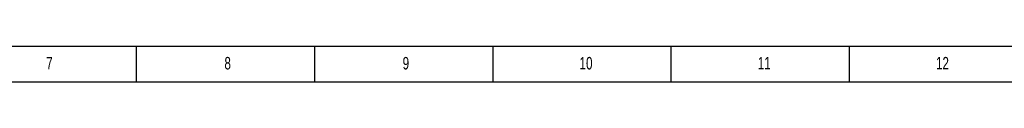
# Model space of a CAD drawing. Header units: millimetres. Extents: x 0 to 1189, y 0 to 841.
# Tile 2 of 12: x 319 to 595, y 0 to 10. Entities that reach past the tile are written whole.
import ezdxf

# ---------------------------------------------------------------- set-up
doc = ezdxf.new("R2010")
doc.units = ezdxf.units.MM
doc.layers.add('10', color=7, linetype='Continuous')
doc.layers.add('5', color=7, linetype='Continuous')
doc.styles.add('SLDTEXTSTYLE5', font='TXT', dxfattribs={"width": 0.7})

msp = doc.modelspace()

# ---------------------------------------------------------------- linework, layer by layer
at = {"layer": '5', "color": 7, "lineweight": 25}
msp.add_line((0, 10), (1179, 10), dxfattribs=at)
at = {"layer": '5'}
for p, q in [((352, 0), (352, 10)), ((402, 0), (402, 10)), ((452, 0), (452, 10)), ((502, 0), (502, 10)), ((552, 0), (552, 10))]:
    msp.add_line(p, q, dxfattribs=at)
at = {"layer": '5', "color": 7}
msp.add_line((0, 0), (1189, 0), dxfattribs=at)

# ---------------------------------------------------------------- texts
at = {"layer": '10', "char_height": 3.5, "attachment_point": 2, "style": 'SLDTEXTSTYLE5'}
for s, insert in [('7', (327.5469, 6.9765)), ('8', (377.5469, 6.9765)), ('9', (427.5469, 6.9765)), ('10', (478.0889, 6.9765)), ('11', (528.0889, 6.9765)), ('12', (578.0889, 6.9765))]:
    msp.add_mtext(s, dxfattribs=dict(at, insert=insert))

doc.saveas('drawing.dxf')
